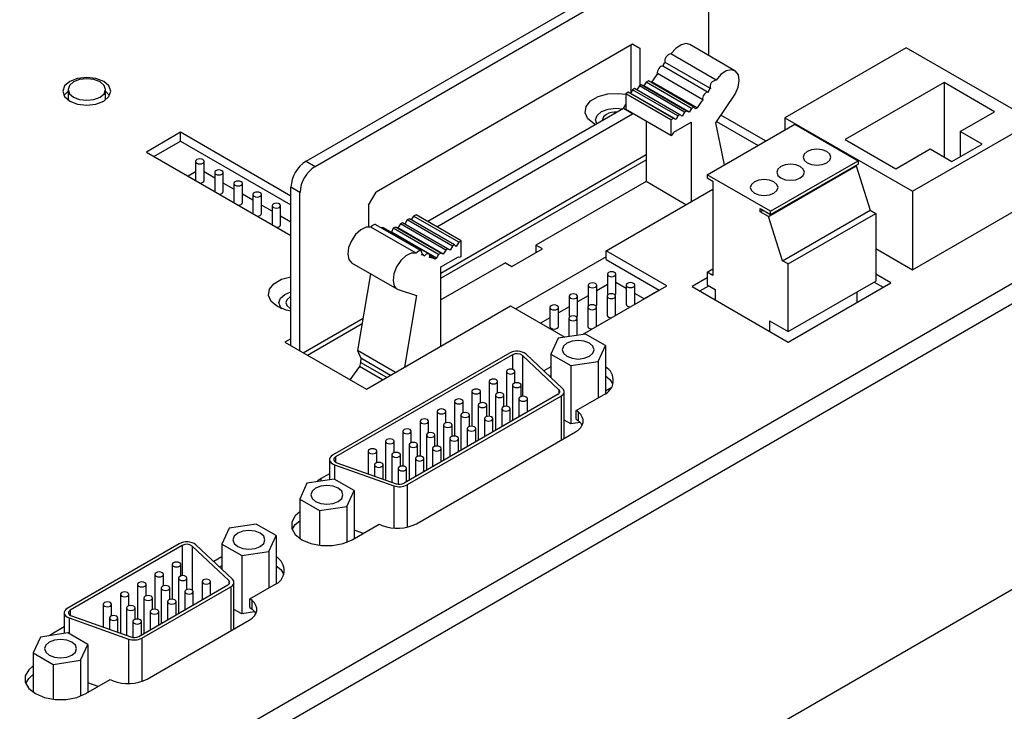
# Model space of a CAD drawing. Header units: millimetres. Extents: x 7267 to 7905, y 43 to 318.
# Tile 4 of 6: x 7749 to 7842, y 92 to 156. Entities that reach past the tile are written whole.
import ezdxf

# ---------------------------------------------------------------- set-up
doc = ezdxf.new("R2010")
doc.units = ezdxf.units.MM
doc.header["$LTSCALE"] = 3

msp = doc.modelspace()

# ---------------------------------------------------------------- linework, layer by layer
at = {"color": 7, "linetype": 'Continuous', "lineweight": 25}
for p, q in [((7776.216, 143.158), (7811.713, 163.65)), ((7749.359, 77.983), (7896.861, 163.134)), ((7777.065, 142.668), (7812.561, 163.16)), ((7898.558, 162.154), (7749.359, 76.023)), ((7813.976, 162.344), (7813.976, 153.067)), ((7806.834, 154.138), (7782.792, 140.259)), ((7806.692, 154.056), (7806.692, 149.514)), ((7806.834, 154.138), (7807.541, 153.73)), ((7807.541, 153.73), (7806.834, 154.138)), ((7807.541, 150.24), (7807.541, 153.73)), ((7816.449, 151.639), (7812.207, 154.089)), ((7832.52, 153.797), (7821.135, 147.225)), ((7844.47, 146.899), (7832.52, 153.797)), ((7814.142, 149.969), (7809.899, 152.419)), ((7814.68, 150.76), (7810.437, 153.209)), ((7813.926, 149.61), (7809.683, 152.059)), ((7808.131, 150.559), (7807.904, 150.207)), ((7808.338, 150.678), (7808.131, 150.559)), ((7812.373, 148.109), (7808.131, 150.559)), ((7812.581, 148.229), (7808.338, 150.678)), ((7808.645, 150.597), (7808.562, 150.549)), ((7812.887, 148.148), (7808.645, 150.597)), ((7813.427, 148.92), (7809.184, 151.369)), ((7753.904, 149.873), (7753.904, 148.894)), ((7757.404, 148.894), (7757.404, 149.873)), ((7806.436, 149.617), (7806.198, 149.48)), ((7810.678, 147.168), (7806.436, 149.617)), ((7806.691, 149.51), (7806.436, 149.617)), ((7806.831, 149.843), (7806.691, 149.51)), ((7807.037, 149.962), (7806.831, 149.843)), ((7811.074, 147.394), (7806.831, 149.843)), ((7811.28, 147.513), (7807.037, 149.962)), ((7807.483, 150.207), (7807.256, 149.836)), ((7807.661, 150.31), (7807.483, 150.207)), ((7811.725, 147.757), (7807.483, 150.207)), ((7811.904, 147.861), (7807.661, 150.31)), ((7807.904, 150.207), (7807.661, 150.31)), ((7812.147, 147.758), (7807.904, 150.207)), ((7836.055, 150.532), (7826.792, 145.184)), ((7840.793, 147.797), (7836.055, 150.532)), ((7836.055, 150.532), (7836.055, 143.551)), ((7810.441, 147.031), (7806.198, 149.48)), ((7806.198, 149.48), (7806.198, 148.017)), ((7810.934, 147.061), (7806.691, 149.51)), ((7814.645, 146.755), (7816.456, 149.444)), ((7805.985, 148.096), (7787.632, 137.5)), ((7805.985, 148.096), (7806.198, 148.464)), ((7806.834, 147.606), (7805.985, 148.096)), ((7810.441, 145.568), (7806.198, 148.017)), ((7811.904, 147.861), (7811.725, 147.757)), ((7812.147, 147.758), (7811.904, 147.861)), ((7812.373, 148.109), (7812.147, 147.758)), ((7812.581, 148.229), (7812.373, 148.109)), ((7812.76, 148.074), (7812.581, 148.229)), ((7812.887, 148.148), (7812.76, 148.074)), ((7837.575, 145.939), (7840.793, 147.797)), ((7788.48, 137.01), (7806.834, 147.606)), ((7806.853, 147.639), (7806.834, 147.606)), ((7808.105, 146.917), (7808.105, 141.236)), ((7810.678, 147.168), (7810.441, 147.031)), ((7810.441, 147.031), (7810.441, 145.568)), ((7810.934, 147.061), (7810.678, 147.168)), ((7811.074, 147.394), (7810.934, 147.061)), ((7811.28, 147.513), (7811.074, 147.394)), ((7811.489, 147.371), (7811.28, 147.513)), ((7811.725, 147.757), (7811.489, 147.371)), ((7814.731, 146.883), (7818.617, 144.64)), ((7819.324, 145.048), (7815.127, 147.471)), ((7821.135, 147.225), (7833.085, 140.327)), ((7821.135, 147.225), (7821.135, 146.094)), ((7833.085, 140.327), (7844.47, 146.899)), ((7810.714, 145.861), (7812.348, 146.804)), ((7812.348, 146.804), (7812.348, 139.358)), ((7813.846, 141.885), (7822.048, 146.621)), ((7815.47, 142.823), (7814.645, 146.755)), ((7822.048, 146.621), (7827.988, 143.192)), ((7839.626, 144.756), (7837.575, 145.939)), ((7837.575, 145.939), (7837.575, 143.572)), ((7764.455, 145.861), (7761.245, 144.008)), ((7761.952, 143.599), (7764.455, 145.044)), ((7774.802, 139.888), (7764.455, 145.861)), ((7764.455, 145.044), (7764.455, 145.861)), ((7764.455, 145.044), (7774.802, 139.071)), ((7810.441, 145.568), (7810.581, 145.649)), ((7810.581, 145.649), (7810.714, 145.861)), ((7826.792, 145.184), (7831.53, 142.449)), ((7831.53, 142.449), (7834.747, 144.307)), ((7834.747, 144.307), (7836.798, 143.123)), ((7836.798, 143.123), (7839.626, 144.756)), ((7761.245, 144.008), (7774.802, 136.181)), ((7776.216, 143.158), (7777.065, 142.668)), ((7788.875, 132.666), (7808.105, 143.767)), ((7788.875, 132.192), (7808.105, 143.293)), ((7819.785, 138.456), (7827.988, 143.192)), ((7827.988, 143.192), (7827.988, 142.887)), ((7765.851, 143.134), (7765.851, 141.348)), ((7766.651, 141.338), (7766.651, 143.134)), ((7819.602, 137.968), (7827.805, 142.703)), ((7819.785, 138.152), (7827.988, 142.887)), ((7827.737, 142.742), (7827.805, 142.703)), ((7827.805, 142.703), (7829.116, 138.558)), ((7765.851, 142.144), (7765.162, 141.746)), ((7767.647, 141.569), (7766.651, 142.144)), ((7767.647, 142.097), (7767.647, 140.312)), ((7768.447, 140.301), (7768.447, 142.097)), ((7813.846, 141.885), (7813.846, 141.58)), ((7819.785, 138.456), (7813.846, 141.885)), ((7813.846, 141.58), (7814.376, 141.274)), ((7769.443, 140.532), (7768.447, 141.107)), ((7769.443, 141.06), (7769.443, 139.275)), ((7770.243, 139.264), (7770.243, 141.06)), ((7775.65, 140.219), (7774.802, 140.709)), ((7774.802, 125.848), (7774.802, 140.709)), ((7808.105, 141.236), (7797.78, 135.276)), ((7804.358, 134.746), (7814.376, 140.529)), ((7811.853, 139.073), (7808.105, 141.236)), ((7814.376, 141.274), (7814.376, 132.431)), ((7771.239, 139.495), (7770.243, 140.07)), ((7771.239, 140.024), (7771.239, 138.238)), ((7772.039, 138.227), (7772.039, 140.024)), ((7775.65, 125.358), (7775.65, 140.219)), ((7782.085, 139.034), (7782.792, 140.259)), ((7833.085, 132.978), (7845.884, 140.366)), ((7833.085, 140.327), (7833.085, 132.978)), ((7773.035, 138.458), (7772.039, 139.033)), ((7773.035, 138.987), (7773.035, 137.201)), ((7773.835, 137.19), (7773.835, 138.987)), ((7782.085, 139.034), (7782.085, 136.995)), ((7818.826, 138.705), (7819.785, 138.152)), ((7818.826, 138.416), (7818.826, 138.705)), ((7818.826, 138.416), (7819.077, 138.561)), ((7820.913, 133.823), (7829.116, 138.558)), ((7829.116, 138.558), (7829.649, 138.25)), ((7774.802, 137.438), (7773.835, 137.996)), ((7785.7, 137.644), (7785.491, 137.261)), ((7785.906, 137.763), (7785.7, 137.644)), ((7789.943, 135.195), (7785.7, 137.644)), ((7790.149, 135.314), (7785.906, 137.763)), ((7786.302, 137.994), (7786.088, 137.658)), ((7786.539, 138.131), (7786.302, 137.994)), ((7790.544, 135.545), (7786.302, 137.994)), ((7790.782, 135.682), (7786.539, 138.131)), ((7819.602, 137.968), (7818.826, 138.416)), ((7820.913, 133.823), (7819.602, 137.968)), ((7819.785, 138.152), (7819.785, 138.456)), ((7821.447, 133.515), (7829.649, 138.25)), ((7829.649, 138.25), (7829.649, 131.903)), ((7786.543, 134.516), (7782.3, 136.966)), ((7787, 134.737), (7782.758, 137.187)), ((7787.721, 134.459), (7783.478, 136.908)), ((7784.399, 136.859), (7784.221, 136.497)), ((7784.607, 136.979), (7784.399, 136.859)), ((7788.642, 134.41), (7784.399, 136.859)), ((7788.849, 134.529), (7784.607, 136.979)), ((7784.833, 136.888), (7784.607, 136.979)), ((7785.076, 137.272), (7784.833, 136.888)), ((7789.076, 134.439), (7784.833, 136.888)), ((7785.255, 137.375), (7785.076, 137.272)), ((7789.319, 134.822), (7785.076, 137.272)), ((7789.497, 134.926), (7785.255, 137.375)), ((7785.491, 137.261), (7785.255, 137.375)), ((7789.734, 134.811), (7785.491, 137.261)), ((7784.221, 136.497), (7784.205, 136.488)), ((7788.463, 134.048), (7784.221, 136.497)), ((7898.558, 135.372), (7749.359, 49.241)), ((7789.497, 134.926), (7789.319, 134.822)), ((7789.734, 134.811), (7789.497, 134.926)), ((7789.943, 135.195), (7789.734, 134.811)), ((7790.149, 135.314), (7789.943, 135.195)), ((7790.289, 135.143), (7790.149, 135.314)), ((7790.544, 135.545), (7790.289, 135.143)), ((7790.782, 135.682), (7790.544, 135.545)), ((7790.782, 134.219), (7790.782, 135.682)), ((7795.522, 133.275), (7798.384, 134.927)), ((7798.384, 134.927), (7797.78, 135.276)), ((7797.78, 135.276), (7797.78, 134.578)), ((7829.649, 134.961), (7833.085, 132.978)), ((7787.228, 134.352), (7787.098, 134.427)), ((7788.335, 133.974), (7787.813, 134.276)), ((7788.463, 134.048), (7788.335, 133.974)), ((7788.642, 134.41), (7788.463, 134.048)), ((7788.849, 134.529), (7788.642, 134.41)), ((7789.076, 134.439), (7788.849, 134.529)), ((7788.875, 133.253), (7790.509, 134.196)), ((7789.319, 134.822), (7789.076, 134.439)), ((7790.509, 134.196), (7790.642, 134.138)), ((7790.642, 134.138), (7790.782, 134.219)), ((7804.358, 134.174), (7795.901, 129.292)), ((7810.049, 131.46), (7804.358, 134.746)), ((7804.358, 133.929), (7804.358, 134.746)), ((7804.358, 133.929), (7809.342, 131.052)), ((7784.767, 131.15), (7780.524, 133.6)), ((7794.918, 133.623), (7788.875, 130.135)), ((7788.875, 125.808), (7788.875, 133.253)), ((7794.918, 133.623), (7795.522, 133.275)), ((7813.846, 132.737), (7814.376, 133.044)), ((7821.447, 133.515), (7820.913, 133.823)), ((7821.447, 127.168), (7821.447, 133.515)), ((7782.266, 132.594), (7781.049, 125.39)), ((7804.48, 132.55), (7804.48, 130.754)), ((7805.28, 130.754), (7805.28, 132.55)), ((7813.846, 132.209), (7812.431, 131.393)), ((7813.846, 132.737), (7813.846, 131.556)), ((7814.376, 132.431), (7813.846, 132.737)), ((7831.064, 131.74), (7829.649, 132.556)), ((7784.767, 131.15), (7786.578, 130.552)), ((7802.147, 126.898), (7810.049, 131.46)), ((7802.684, 131.513), (7802.684, 129.717)), ((7804.48, 131.576), (7803.484, 131.001)), ((7803.484, 129.717), (7803.484, 131.513)), ((7806.248, 131.205), (7805.28, 131.764)), ((7806.248, 131.53), (7806.248, 129.733)), ((7807.048, 129.733), (7807.048, 131.53)), ((7812.431, 131.393), (7821.447, 126.188)), ((7813.139, 130.985), (7813.987, 131.474)), ((7813.846, 131.556), (7814.588, 131.128)), ((7821.447, 127.168), (7829.649, 131.903)), ((7821.447, 126.188), (7831.064, 131.74)), ((7829.508, 131.821), (7830.356, 131.332)), ((7786.578, 130.552), (7785.441, 123.826)), ((7800.888, 130.476), (7800.888, 128.68)), ((7802.684, 130.539), (7801.688, 129.964)), ((7801.688, 128.68), (7801.688, 130.476)), ((7804.452, 130.493), (7804.452, 128.696)), ((7805.252, 128.696), (7805.252, 130.493)), ((7807.928, 130.235), (7807.048, 130.743)), ((7807.894, 130.255), (7809.308, 131.071)), ((7814.588, 131.128), (7814.588, 130.148)), ((7827.882, 130.883), (7827.882, 129.903)), ((7781.873, 121.766), (7795.406, 129.578)), ((7795.406, 129.578), (7800.49, 126.643)), ((7799.092, 129.44), (7799.092, 127.643)), ((7800.888, 129.502), (7799.892, 128.927)), ((7799.892, 127.643), (7799.892, 129.44)), ((7802.656, 129.456), (7802.656, 127.66)), ((7803.456, 127.66), (7803.456, 129.456)), ((7807.048, 129.728), (7807.048, 129.733)), ((7775.933, 125.195), (7781.566, 128.446)), ((7799.092, 128.465), (7798.212, 127.958)), ((7800.86, 128.419), (7800.86, 126.7)), ((7801.66, 126.823), (7801.66, 128.419)), ((7805.252, 128.691), (7805.252, 128.696)), ((7776.344, 124.958), (7781.477, 127.921)), ((7803.456, 127.654), (7803.456, 127.66)), ((7819.679, 128.188), (7821.447, 127.168)), ((7819.679, 128.188), (7819.679, 127.209)), ((7799.866, 126.546), (7799.179, 125.069)), ((7802.426, 126.942), (7799.866, 126.546)), ((7804.299, 125.859), (7802.426, 126.942)), ((7774.802, 126.501), (7774.236, 126.174)), ((7774.236, 126.174), (7781.873, 121.766)), ((7803.612, 124.382), (7804.299, 125.859)), ((7804.299, 125.859), (7804.299, 121.359)), ((7795.3, 125.159), (7778.707, 115.58)), ((7795.582, 124.996), (7778.989, 115.417)), ((7784.6, 123.34), (7781.049, 125.39)), ((7781.049, 125.39), (7781.368, 124.664)), ((7795.582, 124.996), (7795.582, 123.633)), ((7796.518, 124.932), (7799.939, 121.715)), ((7796.518, 124.932), (7796.518, 121.101)), ((7796.859, 125.053), (7800.28, 121.836)), ((7799.179, 125.069), (7801.052, 123.987)), ((7799.179, 125.069), (7799.179, 122.871)), ((7781.241, 123.889), (7780.33, 122.656)), ((7781.334, 124.28), (7781.241, 123.889)), ((7783.395, 122.645), (7781.241, 123.889)), ((7781.368, 124.664), (7781.334, 124.28)), ((7783.781, 122.867), (7781.334, 124.28)), ((7784.13, 123.069), (7781.368, 124.664)), ((7799.179, 123.863), (7798.525, 123.486)), ((7801.052, 123.987), (7803.612, 124.382)), ((7801.052, 123.987), (7801.052, 118.516)), ((7803.612, 124.382), (7803.612, 120.952)), ((7795.007, 123.425), (7795.007, 120.169)), ((7795.807, 122.353), (7795.807, 123.425)), ((7799.063, 122.98), (7799.179, 123.047)), ((7793.388, 122.49), (7793.388, 119.234)), ((7794.188, 121.418), (7794.188, 122.49)), ((7795.597, 122.149), (7795.597, 118.833)), ((7796.397, 121.077), (7796.397, 122.149)), ((7804.299, 121.608), (7804.89, 121.949)), ((7799.852, 121.289), (7785.412, 112.952)), ((7800.134, 121.125), (7785.694, 112.789)), ((7791.768, 121.556), (7791.768, 118.299)), ((7792.568, 120.483), (7792.568, 121.556)), ((7793.978, 121.215), (7793.978, 117.898)), ((7794.778, 120.142), (7794.778, 121.215)), ((7799.939, 121.715), (7799.939, 121.352)), ((7800.134, 121.125), (7800.134, 116.986)), ((7800.428, 117.155), (7800.428, 121.534)), ((7801.568, 119.772), (7804.108, 121.239)), ((7790.149, 120.621), (7790.149, 117.365)), ((7790.949, 119.548), (7790.949, 120.621)), ((7792.359, 120.28), (7792.359, 116.963)), ((7793.159, 119.207), (7793.159, 120.28)), ((7796.188, 120.874), (7796.188, 119.173)), ((7796.988, 119.635), (7796.988, 120.874)), ((7788.53, 119.686), (7788.53, 116.43)), ((7789.33, 118.613), (7789.33, 119.686)), ((7790.74, 119.345), (7790.74, 116.028)), ((7791.54, 118.273), (7791.54, 119.345)), ((7794.569, 119.939), (7794.569, 118.239)), ((7795.369, 118.7), (7795.369, 119.939)), ((7801.759, 119.615), (7801.568, 119.772)), ((7801.568, 118.956), (7801.568, 119.772)), ((7801.759, 118.798), (7801.759, 119.615)), ((7786.911, 118.751), (7786.911, 115.495)), ((7787.711, 117.679), (7787.711, 118.751)), ((7789.12, 118.41), (7789.12, 115.093)), ((7789.92, 117.338), (7789.92, 118.41)), ((7792.949, 119.004), (7792.949, 117.304)), ((7793.749, 117.766), (7793.749, 119.004)), ((7801.052, 118.516), (7800.428, 118.877)), ((7801.918, 118.65), (7801.052, 118.516)), ((7801.568, 118.956), (7801.759, 118.798)), ((7785.291, 117.816), (7785.291, 114.56)), ((7786.091, 116.744), (7786.091, 117.816)), ((7786.567, 109.153), (7801.483, 117.764)), ((7787.501, 117.476), (7787.501, 114.159)), ((7788.301, 116.403), (7788.301, 117.476)), ((7791.33, 118.069), (7791.33, 116.369)), ((7792.13, 116.831), (7792.13, 118.069)), ((7783.672, 116.882), (7783.672, 113.257)), ((7784.472, 115.809), (7784.472, 116.882)), ((7785.882, 116.541), (7785.882, 113.224)), ((7786.682, 115.468), (7786.682, 116.541)), ((7789.711, 117.135), (7789.711, 115.434)), ((7790.511, 115.896), (7790.511, 117.135)), ((7782.053, 115.947), (7782.053, 113.831)), ((7782.853, 114.874), (7782.853, 115.947)), ((7784.263, 115.606), (7784.263, 113.048)), ((7785.063, 114.533), (7785.063, 115.606)), ((7788.092, 116.2), (7788.092, 114.499)), ((7788.892, 114.961), (7788.892, 116.2)), ((7778.414, 115.172), (7778.414, 113.271)), ((7778.891, 114.68), (7784.464, 112.705)), ((7778.891, 114.68), (7778.891, 113.325)), ((7778.989, 115.417), (7778.989, 114.927)), ((7779.1, 114.877), (7784.673, 112.902)), ((7782.643, 114.671), (7782.643, 113.621)), ((7783.443, 113.338), (7783.443, 114.671)), ((7786.472, 115.265), (7786.472, 113.565)), ((7787.272, 114.027), (7787.272, 115.265)), ((7778.414, 113.835), (7777.636, 113.386)), ((7784.853, 114.33), (7784.853, 112.86)), ((7785.653, 113.092), (7785.653, 114.33)), ((7776.305, 112.944), (7775.619, 111.467)), ((7778.864, 113.34), (7776.305, 112.944)), ((7777.636, 113.15), (7777.636, 113.386)), ((7780.738, 112.259), (7778.864, 113.34)), ((7784.464, 112.705), (7784.464, 108.743)), ((7785.694, 112.789), (7785.694, 108.826)), ((7780.052, 110.781), (7780.738, 112.259)), ((7780.738, 112.259), (7780.738, 107.748)), ((7775.619, 111.467), (7777.493, 110.385)), ((7775.619, 111.467), (7775.619, 107.757)), ((7777.493, 110.385), (7780.052, 110.781)), ((7777.493, 110.385), (7777.493, 107.112)), ((7780.052, 110.781), (7780.052, 107.402)), ((7771.551, 109.119), (7768.992, 108.723)), ((7773.425, 108.037), (7771.551, 109.119)), ((7780.547, 107.637), (7783.088, 109.104)), ((7783.088, 109.104), (7783.36, 108.993)), ((7768.992, 108.723), (7768.306, 107.245)), ((7781.604, 108.248), (7780.738, 108.555)), ((7764.33, 107.281), (7753.819, 101.213)), ((7769.311, 103.957), (7765.891, 107.173)), ((7768.306, 107.245), (7770.18, 106.163)), ((7768.306, 107.245), (7768.306, 104.902)), ((7772.739, 106.559), (7773.425, 108.037)), ((7773.425, 108.037), (7773.425, 103.536)), ((7764.612, 107.117), (7754.102, 101.05)), ((7764.612, 107.117), (7764.612, 104.283)), ((7768.969, 103.837), (7765.551, 107.052)), ((7765.551, 107.052), (7765.551, 102.923)), ((7770.18, 106.163), (7772.739, 106.559)), ((7772.739, 106.559), (7772.739, 103.13)), ((7763.66, 105.329), (7763.66, 102.072)), ((7764.46, 104.256), (7764.46, 105.329)), ((7768.306, 106.04), (7767.556, 105.608)), ((7770.18, 106.163), (7770.18, 100.693)), ((7762.04, 104.394), (7762.04, 101.138)), ((7762.84, 103.321), (7762.84, 104.394)), ((7768.094, 105.102), (7768.306, 105.224)), ((7760.421, 103.459), (7760.421, 100.203)), ((7761.221, 102.386), (7761.221, 103.459)), ((7764.25, 104.053), (7764.25, 100.736)), ((7765.05, 102.98), (7765.05, 104.053)), ((7766.46, 103.712), (7766.46, 102.012)), ((7767.26, 102.474), (7767.26, 103.712)), ((7768.969, 103.837), (7768.969, 103.475)), ((7769.457, 99.276), (7769.457, 103.656)), ((7758.802, 102.524), (7758.802, 98.883)), ((7759.602, 101.452), (7759.602, 102.524)), ((7760.524, 98.585), (7768.882, 103.41)), ((7760.806, 98.421), (7769.166, 103.247)), ((7762.631, 103.118), (7762.631, 99.801)), ((7763.431, 102.046), (7763.431, 103.118)), ((7764.84, 102.777), (7764.84, 101.077)), ((7765.64, 101.539), (7765.64, 102.777)), ((7769.166, 103.247), (7769.166, 99.108)), ((7770.96, 102.103), (7773.234, 103.416)), ((7757.182, 101.589), (7757.182, 99.457)), ((7757.982, 100.517), (7757.982, 101.589)), ((7761.011, 102.183), (7761.011, 98.866)), ((7761.811, 101.111), (7761.811, 102.183)), ((7763.221, 101.843), (7763.221, 100.142)), ((7764.021, 100.604), (7764.021, 101.843)), ((7771.155, 101.942), (7770.96, 102.103)), ((7770.96, 101.286), (7770.96, 102.103)), ((7771.155, 101.126), (7771.155, 101.942)), ((7753.528, 100.805), (7753.528, 98.863)), ((7754.102, 101.05), (7754.102, 100.56)), ((7759.392, 101.249), (7759.392, 98.674)), ((7760.192, 100.176), (7760.192, 101.249)), ((7761.602, 100.908), (7761.602, 99.207)), ((7762.402, 99.669), (7762.402, 100.908)), ((7770.18, 100.693), (7769.457, 101.11)), ((7771.394, 100.881), (7770.18, 100.693)), ((7770.96, 101.286), (7771.155, 101.126)), ((7754.006, 100.312), (7759.576, 98.338)), ((7754.006, 100.312), (7754.006, 98.845)), ((7754.215, 100.508), (7759.784, 98.535)), ((7757.773, 100.314), (7757.773, 99.248)), ((7758.573, 98.964), (7758.573, 100.314)), ((7759.983, 99.973), (7759.983, 98.491)), ((7760.783, 98.734), (7760.783, 99.973)), ((7761.317, 94.577), (7770.875, 100.094)), ((7753.881, 98.918), (7751.321, 98.522)), ((7753.528, 99.469), (7752.375, 98.803)), ((7755.755, 97.836), (7753.881, 98.918)), ((7751.321, 98.522), (7750.635, 97.044)), ((7752.375, 98.803), (7752.143, 98.649)), ((7752.375, 98.685), (7752.375, 98.803)), ((7759.576, 98.338), (7759.576, 94.154)), ((7760.806, 98.421), (7760.806, 94.35)), ((7750.635, 97.044), (7752.509, 95.962)), ((7750.635, 97.044), (7750.635, 93.335)), ((7755.069, 96.358), (7755.755, 97.836)), ((7755.755, 97.836), (7755.755, 93.325)), ((7752.509, 95.962), (7755.069, 96.358)), ((7755.069, 96.358), (7755.069, 92.979)), ((7752.509, 95.962), (7752.509, 92.689)), ((7755.564, 93.215), (7757.838, 94.528)), ((7756.716, 93.88), (7755.755, 94.221)), ((7757.838, 94.528), (7758.116, 94.415))]:
    msp.add_line(p, q, dxfattribs=at)
at = {"color": 7, "linetype": 'Continuous', "lineweight": 25, "flags": 128}
for points in [[(7812.207, 154.089), (7811.872, 154.178), (7811.39, 154.066), (7810.888, 153.727), (7810.437, 153.209)], [(7809.683, 152.059), (7809.595, 152.067), (7809.495, 152.033), (7809.394, 151.961), (7809.302, 151.857), (7809.229, 151.733), (7809.182, 151.601), (7809.166, 151.475), (7809.184, 151.369)], [(7816.456, 149.444), (7816.736, 150.088), (7816.845, 150.718), (7816.766, 151.246), (7816.51, 151.599), (7816.114, 151.729), (7815.632, 151.616), (7815.131, 151.278), (7814.68, 150.76)], [(7757.245, 150.629), (7756.515, 150.91), (7755.654, 151.009), (7754.793, 150.91), (7754.063, 150.629), (7753.575, 150.207), (7753.404, 149.71), (7753.575, 149.213), (7754.063, 148.792), (7754.793, 148.51), (7755.654, 148.411), (7756.515, 148.51), (7757.245, 148.792), (7757.733, 149.213), (7757.904, 149.71), (7757.733, 150.207), (7757.245, 150.629)], [(7756.892, 150.588), (7756.324, 150.807), (7755.654, 150.884), (7754.984, 150.807), (7754.417, 150.588), (7754.037, 150.26), (7753.904, 149.873), (7754.037, 149.487), (7754.417, 149.159), (7754.984, 148.94), (7755.654, 148.863), (7756.324, 148.94), (7756.892, 149.159), (7757.271, 149.487), (7757.404, 149.873), (7757.271, 150.26), (7756.892, 150.588)], [(7753.518, 149.302), (7753.575, 149.391), (7753.904, 149.71)], [(7757.404, 149.71), (7757.733, 149.391), (7757.79, 149.302)], [(7813.926, 149.61), (7813.838, 149.618), (7813.738, 149.584), (7813.637, 149.512), (7813.545, 149.408), (7813.471, 149.283), (7813.424, 149.152), (7813.409, 149.026), (7813.427, 148.92)], [(7803.373, 146.588), (7803.228, 146.666), (7802.65, 147.142), (7802.389, 147.704), (7802.477, 148.283), (7802.903, 148.81), (7803.615, 149.221), (7804.528, 149.467), (7805.531, 149.518), (7806.198, 149.438)], [(7803.494, 146.657), (7803.378, 147.033), (7803.523, 147.453), (7803.935, 147.809), (7804.551, 148.047), (7805.278, 148.13), (7805.93, 148.064)], [(7804.394, 147.544), (7804.123, 147.31), (7804.028, 147.033), (7804.033, 146.969)], [(7825.053, 144.069), (7824.631, 144.232), (7824.134, 144.289), (7823.637, 144.232), (7823.215, 144.069), (7822.933, 143.826), (7822.834, 143.539), (7822.933, 143.251), (7823.215, 143.008), (7823.637, 142.845), (7824.134, 142.788), (7824.631, 142.845), (7825.053, 143.008), (7825.335, 143.251), (7825.434, 143.539), (7825.335, 143.826), (7825.053, 144.069)], [(7766.534, 143.297), (7766.404, 143.347), (7766.251, 143.365), (7766.098, 143.347), (7765.968, 143.297), (7765.881, 143.222), (7765.851, 143.134), (7765.881, 143.046), (7765.968, 142.971), (7766.098, 142.921), (7766.251, 142.903), (7766.404, 142.921), (7766.534, 142.971), (7766.62, 143.046), (7766.651, 143.134), (7766.62, 143.222), (7766.534, 143.297)], [(7768.33, 142.26), (7768.2, 142.311), (7768.047, 142.328), (7767.894, 142.311), (7767.764, 142.26), (7767.677, 142.186), (7767.647, 142.097), (7767.677, 142.009), (7767.764, 141.934), (7767.894, 141.884), (7768.047, 141.866), (7768.2, 141.884), (7768.33, 141.934), (7768.417, 142.009), (7768.447, 142.097), (7768.417, 142.186), (7768.33, 142.26)], [(7822.578, 142.641), (7822.157, 142.803), (7821.659, 142.86), (7821.162, 142.803), (7820.74, 142.641), (7820.458, 142.397), (7820.359, 142.11), (7820.458, 141.823), (7820.74, 141.579), (7821.162, 141.417), (7821.659, 141.359), (7822.157, 141.417), (7822.578, 141.579), (7822.86, 141.823), (7822.959, 142.11), (7822.86, 142.397), (7822.578, 142.641)], [(7766.269, 141.107), (7766.404, 141.124), (7766.534, 141.174), (7766.62, 141.249), (7766.651, 141.338)], [(7820.103, 141.212), (7819.682, 141.375), (7819.184, 141.432), (7818.687, 141.375), (7818.265, 141.212), (7817.983, 140.968), (7817.884, 140.681), (7817.983, 140.394), (7818.265, 140.151), (7818.687, 139.988), (7819.184, 139.931), (7819.682, 139.988), (7820.103, 140.151), (7820.385, 140.394), (7820.484, 140.681), (7820.385, 140.968), (7820.103, 141.212)], [(7770.126, 141.224), (7769.996, 141.274), (7769.843, 141.291), (7769.69, 141.274), (7769.56, 141.224), (7769.473, 141.149), (7769.443, 141.06), (7769.473, 140.972), (7769.56, 140.897), (7769.69, 140.847), (7769.843, 140.829), (7769.996, 140.847), (7770.126, 140.897), (7770.213, 140.972), (7770.243, 141.06), (7770.213, 141.149), (7770.126, 141.224)], [(7768.065, 140.07), (7768.2, 140.087), (7768.33, 140.138), (7768.417, 140.212), (7768.447, 140.301)], [(7771.922, 140.187), (7771.792, 140.237), (7771.639, 140.254), (7771.486, 140.237), (7771.356, 140.187), (7771.27, 140.112), (7771.239, 140.024), (7771.27, 139.935), (7771.356, 139.86), (7771.486, 139.81), (7771.639, 139.793), (7771.792, 139.81), (7771.922, 139.86), (7772.009, 139.935), (7772.039, 140.024), (7772.009, 140.112), (7771.922, 140.187)], [(7769.861, 139.033), (7769.996, 139.051), (7770.126, 139.101), (7770.213, 139.176), (7770.243, 139.264)], [(7773.718, 139.15), (7773.588, 139.2), (7773.435, 139.218), (7773.282, 139.2), (7773.152, 139.15), (7773.066, 139.075), (7773.035, 138.987), (7773.066, 138.898), (7773.152, 138.823), (7773.282, 138.773), (7773.435, 138.756), (7773.588, 138.773), (7773.718, 138.823), (7773.805, 138.898), (7773.835, 138.987), (7773.805, 139.075), (7773.718, 139.15)], [(7771.657, 137.996), (7771.792, 138.014), (7771.922, 138.064), (7772.009, 138.139), (7772.039, 138.227)], [(7773.453, 136.96), (7773.588, 136.977), (7773.718, 137.027), (7773.805, 137.102), (7773.835, 137.19)], [(7782.3, 136.966), (7781.849, 136.963), (7781.348, 136.723), (7780.866, 136.279), (7780.47, 135.692), (7780.214, 135.044), (7780.135, 134.425), (7780.244, 133.92), (7780.524, 133.6)], [(7782.758, 137.187), (7782.724, 137.201), (7782.624, 137.206), (7782.513, 137.165), (7782.401, 137.082), (7782.3, 136.966)], [(7786.543, 134.516), (7786.092, 134.514), (7785.59, 134.274), (7785.108, 133.829), (7784.712, 133.243), (7784.457, 132.595), (7784.378, 131.975), (7784.486, 131.471), (7784.767, 131.15)], [(7787.081, 134.347), (7787.104, 134.489), (7787.091, 134.611), (7787.044, 134.702), (7786.966, 134.752), (7786.867, 134.757), (7786.756, 134.716), (7786.644, 134.633), (7786.543, 134.516)], [(7787.796, 134.124), (7787.814, 134.25), (7787.798, 134.358), (7787.751, 134.436), (7787.678, 134.475), (7787.586, 134.473), (7787.485, 134.429), (7787.385, 134.347), (7787.297, 134.237)], [(7773.529, 129.522), (7772.951, 129.998), (7772.691, 130.559), (7772.779, 131.139), (7773.204, 131.666), (7773.916, 132.077), (7774.802, 132.318)], [(7805.163, 132.713), (7805.033, 132.763), (7804.88, 132.781), (7804.727, 132.763), (7804.597, 132.713), (7804.511, 132.638), (7804.48, 132.55), (7804.511, 132.462), (7804.597, 132.387), (7804.727, 132.337), (7804.88, 132.319), (7805.033, 132.337), (7805.163, 132.387), (7805.25, 132.462), (7805.28, 132.55), (7805.25, 132.638), (7805.163, 132.713)], [(7803.367, 131.677), (7803.237, 131.727), (7803.084, 131.744), (7802.931, 131.727), (7802.801, 131.677), (7802.715, 131.602), (7802.684, 131.513), (7802.715, 131.425), (7802.801, 131.35), (7802.931, 131.3), (7803.084, 131.282), (7803.237, 131.3), (7803.367, 131.35), (7803.454, 131.425), (7803.484, 131.513), (7803.454, 131.602), (7803.367, 131.677)], [(7806.365, 131.366), (7806.495, 131.316), (7806.648, 131.299), (7806.801, 131.316), (7806.931, 131.366), (7807.017, 131.441), (7807.048, 131.53), (7807.017, 131.618), (7806.931, 131.693), (7806.801, 131.743), (7806.648, 131.761), (7806.495, 131.743), (7806.365, 131.693), (7806.278, 131.618), (7806.248, 131.53), (7806.278, 131.441), (7806.365, 131.366)], [(7773.958, 129.318), (7773.824, 129.469), (7773.68, 129.889), (7773.824, 130.309), (7774.236, 130.664), (7774.802, 130.89)], [(7774.802, 130.454), (7774.696, 130.399), (7774.425, 130.165), (7774.33, 129.889), (7774.425, 129.613), (7774.696, 129.379), (7774.802, 129.324)], [(7801.571, 130.64), (7801.441, 130.69), (7801.288, 130.707), (7801.135, 130.69), (7801.005, 130.64), (7800.918, 130.565), (7800.888, 130.476), (7800.918, 130.388), (7801.005, 130.313), (7801.135, 130.263), (7801.288, 130.246), (7801.441, 130.263), (7801.571, 130.313), (7801.658, 130.388), (7801.688, 130.476), (7801.658, 130.565), (7801.571, 130.64)], [(7804.569, 130.329), (7804.699, 130.279), (7804.852, 130.262), (7805.005, 130.279), (7805.135, 130.329), (7805.221, 130.404), (7805.252, 130.493), (7805.221, 130.581), (7805.135, 130.656), (7805.005, 130.706), (7804.852, 130.724), (7804.699, 130.706), (7804.569, 130.656), (7804.482, 130.581), (7804.452, 130.493), (7804.482, 130.404), (7804.569, 130.329)], [(7804.48, 130.754), (7804.511, 130.665), (7804.537, 130.635)], [(7805.195, 130.611), (7805.25, 130.665), (7805.28, 130.754)], [(7774.802, 129.093), (7774.354, 129.188), (7773.529, 129.522)], [(7799.775, 129.603), (7799.645, 129.653), (7799.492, 129.671), (7799.339, 129.653), (7799.209, 129.603), (7799.122, 129.528), (7799.092, 129.44), (7799.122, 129.351), (7799.209, 129.276), (7799.339, 129.226), (7799.492, 129.209), (7799.645, 129.226), (7799.775, 129.276), (7799.862, 129.351), (7799.892, 129.44), (7799.862, 129.528), (7799.775, 129.603)], [(7802.773, 129.293), (7802.903, 129.243), (7803.056, 129.225), (7803.209, 129.243), (7803.339, 129.293), (7803.425, 129.368), (7803.456, 129.456), (7803.425, 129.544), (7803.339, 129.619), (7803.209, 129.669), (7803.056, 129.687), (7802.903, 129.669), (7802.773, 129.619), (7802.686, 129.544), (7802.656, 129.456), (7802.686, 129.368), (7802.773, 129.293)], [(7802.684, 129.717), (7802.715, 129.629), (7802.741, 129.598)], [(7803.399, 129.575), (7803.454, 129.629), (7803.484, 129.717)], [(7806.248, 129.733), (7806.278, 129.645), (7806.365, 129.57), (7806.495, 129.52), (7806.648, 129.502), (7806.658, 129.502)], [(7800.977, 128.256), (7801.107, 128.206), (7801.26, 128.188), (7801.413, 128.206), (7801.543, 128.256), (7801.629, 128.331), (7801.66, 128.419), (7801.629, 128.507), (7801.543, 128.582), (7801.413, 128.632), (7801.26, 128.65), (7801.107, 128.632), (7800.977, 128.582), (7800.89, 128.507), (7800.86, 128.419), (7800.89, 128.331), (7800.977, 128.256)], [(7800.888, 128.68), (7800.918, 128.592), (7800.945, 128.561)], [(7801.603, 128.538), (7801.658, 128.592), (7801.688, 128.68)], [(7804.452, 128.696), (7804.482, 128.608), (7804.569, 128.533), (7804.699, 128.483), (7804.852, 128.465), (7804.862, 128.466)], [(7799.092, 127.643), (7799.122, 127.555), (7799.209, 127.48), (7799.339, 127.43), (7799.492, 127.412), (7799.645, 127.43), (7799.775, 127.48), (7799.862, 127.555), (7799.892, 127.643)], [(7802.656, 127.66), (7802.686, 127.571), (7802.773, 127.496), (7802.903, 127.446), (7803.056, 127.429), (7803.066, 127.429)], [(7802.8, 126.076), (7802.313, 126.264), (7801.739, 126.33), (7801.165, 126.264), (7800.679, 126.076), (7800.353, 125.795), (7800.239, 125.464), (7800.353, 125.133), (7800.679, 124.852), (7801.165, 124.664), (7801.739, 124.598), (7802.313, 124.664), (7802.8, 124.852), (7803.125, 125.133), (7803.239, 125.464), (7803.125, 125.795), (7802.8, 126.076)], [(7795.69, 123.588), (7795.56, 123.638), (7795.407, 123.656), (7795.254, 123.638), (7795.124, 123.588), (7795.037, 123.514), (7795.007, 123.425), (7795.037, 123.337), (7795.124, 123.262), (7795.254, 123.212), (7795.407, 123.194), (7795.56, 123.212), (7795.69, 123.262), (7795.777, 123.337), (7795.807, 123.425), (7795.777, 123.514), (7795.69, 123.588)], [(7804.299, 123.037), (7804.724, 122.668), (7804.999, 122.236)], [(7794.071, 122.654), (7793.941, 122.704), (7793.788, 122.721), (7793.635, 122.704), (7793.505, 122.654), (7793.418, 122.579), (7793.388, 122.49), (7793.418, 122.402), (7793.505, 122.327), (7793.635, 122.277), (7793.788, 122.259), (7793.941, 122.277), (7794.071, 122.327), (7794.157, 122.402), (7794.188, 122.49), (7794.157, 122.579), (7794.071, 122.654)], [(7796.28, 122.313), (7796.151, 122.363), (7795.997, 122.38), (7795.844, 122.363), (7795.715, 122.313), (7795.628, 122.238), (7795.597, 122.149), (7795.628, 122.061), (7795.715, 121.986), (7795.844, 121.936), (7795.997, 121.919), (7796.151, 121.936), (7796.28, 121.986), (7796.367, 122.061), (7796.397, 122.149), (7796.367, 122.238), (7796.28, 122.313)], [(7792.451, 121.719), (7792.322, 121.769), (7792.168, 121.786), (7792.015, 121.769), (7791.886, 121.719), (7791.799, 121.644), (7791.768, 121.556), (7791.799, 121.467), (7791.886, 121.392), (7792.015, 121.342), (7792.168, 121.325), (7792.322, 121.342), (7792.451, 121.392), (7792.538, 121.467), (7792.568, 121.556), (7792.538, 121.644), (7792.451, 121.719)], [(7794.661, 121.378), (7794.531, 121.428), (7794.378, 121.446), (7794.225, 121.428), (7794.095, 121.378), (7794.009, 121.303), (7793.978, 121.215), (7794.009, 121.126), (7794.095, 121.051), (7794.225, 121.001), (7794.378, 120.984), (7794.531, 121.001), (7794.661, 121.051), (7794.748, 121.126), (7794.778, 121.215), (7794.748, 121.303), (7794.661, 121.378)], [(7796.871, 121.037), (7796.741, 121.087), (7796.588, 121.105), (7796.435, 121.087), (7796.305, 121.037), (7796.218, 120.962), (7796.188, 120.874), (7796.218, 120.785), (7796.305, 120.711), (7796.435, 120.661), (7796.588, 120.643), (7796.741, 120.661), (7796.871, 120.711), (7796.957, 120.785), (7796.988, 120.874), (7796.957, 120.962), (7796.871, 121.037)], [(7799.852, 121.289), (7799.916, 121.333), (7799.967, 121.382), (7800.003, 121.436), (7800.023, 121.493), (7800.027, 121.551), (7800.013, 121.608), (7799.984, 121.663), (7799.939, 121.715)], [(7800.134, 121.125), (7800.242, 121.199), (7800.327, 121.282), (7800.387, 121.371), (7800.421, 121.466), (7800.426, 121.562), (7800.404, 121.658), (7800.355, 121.75), (7800.28, 121.836)], [(7790.832, 120.784), (7790.702, 120.834), (7790.549, 120.852), (7790.396, 120.834), (7790.266, 120.784), (7790.18, 120.709), (7790.149, 120.621), (7790.18, 120.532), (7790.266, 120.457), (7790.396, 120.407), (7790.549, 120.39), (7790.702, 120.407), (7790.832, 120.457), (7790.919, 120.532), (7790.949, 120.621), (7790.919, 120.709), (7790.832, 120.784)], [(7793.042, 120.443), (7792.912, 120.493), (7792.759, 120.511), (7792.606, 120.493), (7792.476, 120.443), (7792.389, 120.368), (7792.359, 120.28), (7792.389, 120.192), (7792.476, 120.117), (7792.606, 120.067), (7792.759, 120.049), (7792.912, 120.067), (7793.042, 120.117), (7793.128, 120.192), (7793.159, 120.28), (7793.128, 120.368), (7793.042, 120.443)], [(7795.251, 120.102), (7795.122, 120.152), (7794.969, 120.17), (7794.816, 120.152), (7794.686, 120.102), (7794.599, 120.027), (7794.569, 119.939), (7794.599, 119.851), (7794.686, 119.776), (7794.816, 119.726), (7794.969, 119.708), (7795.122, 119.726), (7795.251, 119.776), (7795.338, 119.851), (7795.369, 119.939), (7795.338, 120.027), (7795.251, 120.102)], [(7789.213, 119.849), (7789.083, 119.899), (7788.93, 119.917), (7788.777, 119.899), (7788.647, 119.849), (7788.56, 119.774), (7788.53, 119.686), (7788.56, 119.598), (7788.647, 119.523), (7788.777, 119.473), (7788.93, 119.455), (7789.083, 119.473), (7789.213, 119.523), (7789.299, 119.598), (7789.33, 119.686), (7789.299, 119.774), (7789.213, 119.849)], [(7791.422, 119.508), (7791.293, 119.558), (7791.14, 119.576), (7790.987, 119.558), (7790.857, 119.508), (7790.77, 119.434), (7790.74, 119.345), (7790.77, 119.257), (7790.857, 119.182), (7790.987, 119.132), (7791.14, 119.114), (7791.293, 119.132), (7791.422, 119.182), (7791.509, 119.257), (7791.54, 119.345), (7791.509, 119.434), (7791.422, 119.508)], [(7793.632, 119.168), (7793.502, 119.218), (7793.349, 119.235), (7793.196, 119.218), (7793.067, 119.168), (7792.98, 119.093), (7792.949, 119.004), (7792.98, 118.916), (7793.067, 118.841), (7793.196, 118.791), (7793.349, 118.773), (7793.502, 118.791), (7793.632, 118.841), (7793.719, 118.916), (7793.749, 119.004), (7793.719, 119.093), (7793.632, 119.168)], [(7801.483, 117.764), (7801.763, 117.957), (7801.981, 118.175), (7802.13, 118.412), (7802.206, 118.66), (7802.205, 118.912), (7802.129, 119.16), (7801.979, 119.397), (7801.759, 119.615)], [(7787.594, 118.914), (7787.464, 118.965), (7787.311, 118.982), (7787.158, 118.965), (7787.028, 118.914), (7786.941, 118.84), (7786.911, 118.751), (7786.941, 118.663), (7787.028, 118.588), (7787.158, 118.538), (7787.311, 118.52), (7787.464, 118.538), (7787.594, 118.588), (7787.68, 118.663), (7787.711, 118.751), (7787.68, 118.84), (7787.594, 118.914)], [(7789.803, 118.574), (7789.673, 118.624), (7789.52, 118.641), (7789.367, 118.624), (7789.238, 118.574), (7789.151, 118.499), (7789.12, 118.41), (7789.151, 118.322), (7789.238, 118.247), (7789.367, 118.197), (7789.52, 118.179), (7789.673, 118.197), (7789.803, 118.247), (7789.89, 118.322), (7789.92, 118.41), (7789.89, 118.499), (7789.803, 118.574)], [(7792.013, 118.233), (7791.883, 118.283), (7791.73, 118.3), (7791.577, 118.283), (7791.447, 118.233), (7791.361, 118.158), (7791.33, 118.069), (7791.361, 117.981), (7791.447, 117.906), (7791.577, 117.856), (7791.73, 117.839), (7791.883, 117.856), (7792.013, 117.906), (7792.1, 117.981), (7792.13, 118.069), (7792.1, 118.158), (7792.013, 118.233)], [(7801.759, 118.798), (7801.979, 118.58), (7802.113, 118.376)], [(7785.974, 117.98), (7785.844, 118.03), (7785.691, 118.047), (7785.538, 118.03), (7785.409, 117.98), (7785.322, 117.905), (7785.291, 117.816), (7785.322, 117.728), (7785.409, 117.653), (7785.538, 117.603), (7785.691, 117.585), (7785.844, 117.603), (7785.974, 117.653), (7786.061, 117.728), (7786.091, 117.816), (7786.061, 117.905), (7785.974, 117.98)], [(7788.184, 117.639), (7788.054, 117.689), (7787.901, 117.706), (7787.748, 117.689), (7787.618, 117.639), (7787.532, 117.564), (7787.501, 117.476), (7787.532, 117.387), (7787.618, 117.312), (7787.748, 117.262), (7787.901, 117.245), (7788.054, 117.262), (7788.184, 117.312), (7788.271, 117.387), (7788.301, 117.476), (7788.271, 117.564), (7788.184, 117.639)], [(7790.394, 117.298), (7790.264, 117.348), (7790.111, 117.366), (7789.958, 117.348), (7789.828, 117.298), (7789.741, 117.223), (7789.711, 117.135), (7789.741, 117.046), (7789.828, 116.971), (7789.958, 116.921), (7790.111, 116.904), (7790.264, 116.921), (7790.394, 116.971), (7790.48, 117.046), (7790.511, 117.135), (7790.48, 117.223), (7790.394, 117.298)], [(7784.355, 117.045), (7784.225, 117.095), (7784.072, 117.113), (7783.919, 117.095), (7783.789, 117.045), (7783.703, 116.97), (7783.672, 116.882), (7783.703, 116.793), (7783.789, 116.718), (7783.919, 116.668), (7784.072, 116.651), (7784.225, 116.668), (7784.355, 116.718), (7784.442, 116.793), (7784.472, 116.882), (7784.442, 116.97), (7784.355, 117.045)], [(7786.565, 116.704), (7786.435, 116.754), (7786.282, 116.772), (7786.129, 116.754), (7785.999, 116.704), (7785.912, 116.629), (7785.882, 116.541), (7785.912, 116.452), (7785.999, 116.377), (7786.129, 116.327), (7786.282, 116.31), (7786.435, 116.327), (7786.565, 116.377), (7786.651, 116.452), (7786.682, 116.541), (7786.651, 116.629), (7786.565, 116.704)], [(7788.774, 116.363), (7788.645, 116.413), (7788.492, 116.431), (7788.338, 116.413), (7788.209, 116.363), (7788.122, 116.288), (7788.092, 116.2), (7788.122, 116.112), (7788.209, 116.037), (7788.338, 115.987), (7788.492, 115.969), (7788.645, 115.987), (7788.774, 116.037), (7788.861, 116.112), (7788.892, 116.2), (7788.861, 116.288), (7788.774, 116.363)], [(7778.707, 115.58), (7778.566, 115.479), (7778.469, 115.361), (7778.42, 115.235), (7778.421, 115.104), (7778.472, 114.978), (7778.571, 114.861), (7778.713, 114.76), (7778.891, 114.68)], [(7782.736, 116.11), (7782.606, 116.16), (7782.453, 116.178), (7782.3, 116.16), (7782.17, 116.11), (7782.083, 116.035), (7782.053, 115.947), (7782.083, 115.858), (7782.17, 115.784), (7782.3, 115.733), (7782.453, 115.716), (7782.606, 115.733), (7782.736, 115.784), (7782.822, 115.858), (7782.853, 115.947), (7782.822, 116.035), (7782.736, 116.11)], [(7784.945, 115.769), (7784.816, 115.819), (7784.663, 115.837), (7784.509, 115.819), (7784.38, 115.769), (7784.293, 115.694), (7784.263, 115.606), (7784.293, 115.518), (7784.38, 115.443), (7784.509, 115.393), (7784.663, 115.375), (7784.816, 115.393), (7784.945, 115.443), (7785.032, 115.518), (7785.063, 115.606), (7785.032, 115.694), (7784.945, 115.769)], [(7787.155, 115.428), (7787.025, 115.478), (7786.872, 115.496), (7786.719, 115.478), (7786.589, 115.428), (7786.503, 115.354), (7786.472, 115.265), (7786.503, 115.177), (7786.589, 115.102), (7786.719, 115.052), (7786.872, 115.034), (7787.025, 115.052), (7787.155, 115.102), (7787.242, 115.177), (7787.272, 115.265), (7787.242, 115.354), (7787.155, 115.428)], [(7778.989, 115.417), (7778.905, 115.356), (7778.847, 115.286), (7778.817, 115.21), (7778.818, 115.132), (7778.849, 115.056), (7778.908, 114.986), (7778.994, 114.925), (7779.1, 114.877)], [(7783.326, 114.834), (7783.196, 114.885), (7783.043, 114.902), (7782.89, 114.885), (7782.76, 114.834), (7782.674, 114.76), (7782.643, 114.671), (7782.674, 114.583), (7782.76, 114.508), (7782.89, 114.458), (7783.043, 114.44), (7783.196, 114.458), (7783.326, 114.508), (7783.413, 114.583), (7783.443, 114.671), (7783.413, 114.76), (7783.326, 114.834)], [(7785.536, 114.494), (7785.406, 114.544), (7785.253, 114.561), (7785.1, 114.544), (7784.97, 114.494), (7784.883, 114.419), (7784.853, 114.33), (7784.883, 114.242), (7784.97, 114.167), (7785.1, 114.117), (7785.253, 114.099), (7785.406, 114.117), (7785.536, 114.167), (7785.623, 114.242), (7785.653, 114.33), (7785.623, 114.419), (7785.536, 114.494)], [(7779.239, 112.475), (7778.752, 112.663), (7778.178, 112.729), (7777.604, 112.663), (7777.118, 112.475), (7776.793, 112.194), (7776.678, 111.863), (7776.793, 111.531), (7777.118, 111.25), (7777.604, 111.063), (7778.178, 110.997), (7778.752, 111.063), (7779.239, 111.25), (7779.564, 111.531), (7779.678, 111.863), (7779.564, 112.194), (7779.239, 112.475)], [(7777.636, 113.386), (7777.332, 113.173), (7777.241, 113.089)], [(7775.619, 110.252), (7775.194, 109.883), (7774.87, 109.307), (7774.87, 108.702), (7775.194, 108.127), (7775.81, 107.637), (7776.658, 107.282), (7777.654, 107.095), (7778.702, 107.095), (7779.699, 107.282), (7780.547, 107.637)], [(7774.904, 108.597), (7775.194, 109.066), (7775.619, 109.436)], [(7771.926, 108.253), (7771.44, 108.441), (7770.865, 108.507), (7770.291, 108.441), (7769.805, 108.253), (7769.48, 107.972), (7769.365, 107.641), (7769.48, 107.31), (7769.805, 107.029), (7770.291, 106.841), (7770.865, 106.775), (7771.44, 106.841), (7771.926, 107.029), (7772.251, 107.31), (7772.365, 107.641), (7772.251, 107.972), (7771.926, 108.253)], [(7764.342, 105.492), (7764.213, 105.542), (7764.06, 105.56), (7763.907, 105.542), (7763.777, 105.492), (7763.69, 105.417), (7763.66, 105.329), (7763.69, 105.24), (7763.777, 105.165), (7763.907, 105.115), (7764.06, 105.098), (7764.213, 105.115), (7764.342, 105.165), (7764.429, 105.24), (7764.46, 105.329), (7764.429, 105.417), (7764.342, 105.492)], [(7762.723, 104.557), (7762.593, 104.607), (7762.44, 104.625), (7762.287, 104.607), (7762.157, 104.557), (7762.071, 104.482), (7762.04, 104.394), (7762.071, 104.305), (7762.157, 104.231), (7762.287, 104.181), (7762.44, 104.163), (7762.593, 104.181), (7762.723, 104.231), (7762.81, 104.305), (7762.84, 104.394), (7762.81, 104.482), (7762.723, 104.557)], [(7773.425, 105.214), (7773.85, 104.845), (7774.14, 104.375)], [(7761.104, 103.622), (7760.974, 103.672), (7760.821, 103.69), (7760.668, 103.672), (7760.538, 103.622), (7760.451, 103.547), (7760.421, 103.459), (7760.451, 103.371), (7760.538, 103.296), (7760.668, 103.246), (7760.821, 103.228), (7760.974, 103.246), (7761.104, 103.296), (7761.191, 103.371), (7761.221, 103.459), (7761.191, 103.547), (7761.104, 103.622)], [(7764.933, 104.216), (7764.803, 104.266), (7764.65, 104.284), (7764.497, 104.266), (7764.367, 104.216), (7764.28, 104.141), (7764.25, 104.053), (7764.28, 103.965), (7764.367, 103.89), (7764.497, 103.84), (7764.65, 103.822), (7764.803, 103.84), (7764.933, 103.89), (7765.02, 103.965), (7765.05, 104.053), (7765.02, 104.141), (7764.933, 104.216)], [(7767.143, 103.875), (7767.013, 103.925), (7766.86, 103.943), (7766.707, 103.925), (7766.577, 103.875), (7766.49, 103.801), (7766.46, 103.712), (7766.49, 103.624), (7766.577, 103.549), (7766.707, 103.499), (7766.86, 103.481), (7767.013, 103.499), (7767.143, 103.549), (7767.229, 103.624), (7767.26, 103.712), (7767.229, 103.801), (7767.143, 103.875)], [(7768.882, 103.41), (7768.946, 103.454), (7768.997, 103.504), (7769.033, 103.558), (7769.053, 103.615), (7769.056, 103.673), (7769.043, 103.73), (7769.014, 103.785), (7768.969, 103.837)], [(7769.166, 103.247), (7769.273, 103.321), (7769.357, 103.404), (7769.417, 103.494), (7769.45, 103.588), (7769.456, 103.684), (7769.434, 103.779), (7769.385, 103.871), (7769.311, 103.957)], [(7759.485, 102.688), (7759.355, 102.738), (7759.202, 102.755), (7759.049, 102.738), (7758.919, 102.688), (7758.832, 102.613), (7758.802, 102.524), (7758.832, 102.436), (7758.919, 102.361), (7759.049, 102.311), (7759.202, 102.293), (7759.355, 102.311), (7759.485, 102.361), (7759.571, 102.436), (7759.602, 102.524), (7759.571, 102.613), (7759.485, 102.688)], [(7763.314, 103.281), (7763.184, 103.332), (7763.031, 103.349), (7762.878, 103.332), (7762.748, 103.281), (7762.661, 103.207), (7762.631, 103.118), (7762.661, 103.03), (7762.748, 102.955), (7762.878, 102.905), (7763.031, 102.887), (7763.184, 102.905), (7763.314, 102.955), (7763.4, 103.03), (7763.431, 103.118), (7763.4, 103.207), (7763.314, 103.281)], [(7765.523, 102.941), (7765.394, 102.991), (7765.24, 103.008), (7765.087, 102.991), (7764.958, 102.941), (7764.871, 102.866), (7764.84, 102.777), (7764.871, 102.689), (7764.958, 102.614), (7765.087, 102.564), (7765.24, 102.546), (7765.394, 102.564), (7765.523, 102.614), (7765.61, 102.689), (7765.64, 102.777), (7765.61, 102.866), (7765.523, 102.941)], [(7757.865, 101.753), (7757.736, 101.803), (7757.582, 101.82), (7757.429, 101.803), (7757.3, 101.753), (7757.213, 101.678), (7757.182, 101.589), (7757.213, 101.501), (7757.3, 101.426), (7757.429, 101.376), (7757.582, 101.359), (7757.736, 101.376), (7757.865, 101.426), (7757.952, 101.501), (7757.982, 101.589), (7757.952, 101.678), (7757.865, 101.753)], [(7761.694, 102.347), (7761.565, 102.397), (7761.411, 102.414), (7761.258, 102.397), (7761.129, 102.347), (7761.042, 102.272), (7761.011, 102.183), (7761.042, 102.095), (7761.129, 102.02), (7761.258, 101.97), (7761.411, 101.953), (7761.565, 101.97), (7761.694, 102.02), (7761.781, 102.095), (7761.811, 102.183), (7761.781, 102.272), (7761.694, 102.347)], [(7763.904, 102.006), (7763.774, 102.056), (7763.621, 102.073), (7763.468, 102.056), (7763.338, 102.006), (7763.252, 101.931), (7763.221, 101.843), (7763.252, 101.754), (7763.338, 101.679), (7763.468, 101.629), (7763.621, 101.612), (7763.774, 101.629), (7763.904, 101.679), (7763.991, 101.754), (7764.021, 101.843), (7763.991, 101.931), (7763.904, 102.006)], [(7770.875, 100.094), (7771.155, 100.287), (7771.373, 100.505), (7771.522, 100.741), (7771.597, 100.989), (7771.597, 101.24), (7771.522, 101.488), (7771.373, 101.725), (7771.155, 101.942)], [(7753.819, 101.213), (7753.679, 101.111), (7753.582, 100.993), (7753.533, 100.866), (7753.535, 100.736), (7753.587, 100.609), (7753.686, 100.493), (7753.829, 100.392), (7754.006, 100.312)], [(7754.102, 101.05), (7754.018, 100.989), (7753.96, 100.918), (7753.931, 100.842), (7753.932, 100.763), (7753.963, 100.687), (7754.023, 100.617), (7754.109, 100.556), (7754.215, 100.508)], [(7760.075, 101.412), (7759.945, 101.462), (7759.792, 101.48), (7759.639, 101.462), (7759.509, 101.412), (7759.423, 101.337), (7759.392, 101.249), (7759.423, 101.16), (7759.509, 101.085), (7759.639, 101.035), (7759.792, 101.018), (7759.945, 101.035), (7760.075, 101.085), (7760.162, 101.16), (7760.192, 101.249), (7760.162, 101.337), (7760.075, 101.412)], [(7762.285, 101.071), (7762.155, 101.121), (7762.002, 101.139), (7761.849, 101.121), (7761.719, 101.071), (7761.632, 100.996), (7761.602, 100.908), (7761.632, 100.819), (7761.719, 100.745), (7761.849, 100.694), (7762.002, 100.677), (7762.155, 100.694), (7762.285, 100.745), (7762.371, 100.819), (7762.402, 100.908), (7762.371, 100.996), (7762.285, 101.071)], [(7771.155, 101.126), (7771.373, 100.908), (7771.505, 100.706)], [(7758.456, 100.477), (7758.326, 100.527), (7758.173, 100.545), (7758.02, 100.527), (7757.89, 100.477), (7757.803, 100.402), (7757.773, 100.314), (7757.803, 100.225), (7757.89, 100.151), (7758.02, 100.101), (7758.173, 100.083), (7758.326, 100.101), (7758.456, 100.151), (7758.542, 100.225), (7758.573, 100.314), (7758.542, 100.402), (7758.456, 100.477)], [(7760.665, 100.136), (7760.536, 100.186), (7760.383, 100.204), (7760.23, 100.186), (7760.1, 100.136), (7760.013, 100.061), (7759.983, 99.973), (7760.013, 99.885), (7760.1, 99.81), (7760.23, 99.76), (7760.383, 99.742), (7760.536, 99.76), (7760.665, 99.81), (7760.752, 99.885), (7760.783, 99.973), (7760.752, 100.061), (7760.665, 100.136)], [(7754.256, 98.052), (7753.769, 98.24), (7753.195, 98.306), (7752.621, 98.24), (7752.134, 98.052), (7751.809, 97.771), (7751.695, 97.44), (7751.809, 97.109), (7752.134, 96.828), (7752.621, 96.64), (7753.195, 96.574), (7753.769, 96.64), (7754.256, 96.828), (7754.581, 97.109), (7754.695, 97.44), (7754.581, 97.771), (7754.256, 98.052)], [(7750.635, 95.83), (7750.21, 95.46), (7749.886, 94.885), (7749.886, 94.28), (7750.21, 93.704), (7750.826, 93.215), (7751.674, 92.859), (7752.671, 92.672), (7753.719, 92.672), (7754.716, 92.859), (7755.564, 93.215)], [(7749.92, 94.174), (7750.21, 94.644), (7750.635, 95.013)]]:
    msp.add_lwpolyline(points, dxfattribs=at)
at = {"color": 7, "linetype": 'Continuous', "lineweight": 25}
for centre, radius, start, end in [((7810.225, 151.978), 0.548, 126.53462, 171.553), ((7810.505, 152.584), 0.629, 96.20215, 195.27482), ((7825.99, 139.06), 20.832, 143.77859, 146.36992), ((7814.748, 150.135), 0.629, 96.20215, 195.27482), ((7814.468, 149.529), 0.548, 126.53462, 171.553), ((7830.232, 136.611), 20.832, 143.77859, 146.36992), ((7805.269, 145.849), 1.907, 86.34062, 117.2965), ((7777.872, 140.569), 3.074, 122.60555, 177.39457), ((7778.721, 140.079), 3.074, 122.60555, 177.39457), ((7783.386, 136.714), 0.215, 64.64304, 123.70655), ((7787.156, 134.229), 0.141, 3.38069, 122.33842), ((7786.899, 129.843), 4.374, 70.82083, 78.15845), ((7795.995, 123.876), 1.46, 53.73708, 118.45884), ((7796, 124.226), 0.876, 53.73239, 118.45921), ((7803.592, 122.591), 1.447, 290.87197, 60.76125), ((7784.981, 114.186), 1.568, 250.73008, 297.04719), ((7784.983, 113.791), 0.941, 250.74699, 297.0618), ((7784.786, 112.634), 3.91, 248.61419, 297.0906), ((7765.025, 105.991), 1.465, 53.75817, 118.31829), ((7765.03, 106.341), 0.881, 53.75984, 118.27253), ((7772.719, 104.768), 1.447, 290.87366, 60.77624), ((7760.092, 99.829), 1.579, 250.90595, 296.88431), ((7760.095, 99.434), 0.951, 250.95709, 296.833), ((7759.537, 98.059), 3.911, 248.69409, 297.08869)]:
    msp.add_arc(centre, radius, start, end, dxfattribs=at)

doc.saveas('drawing.dxf')
